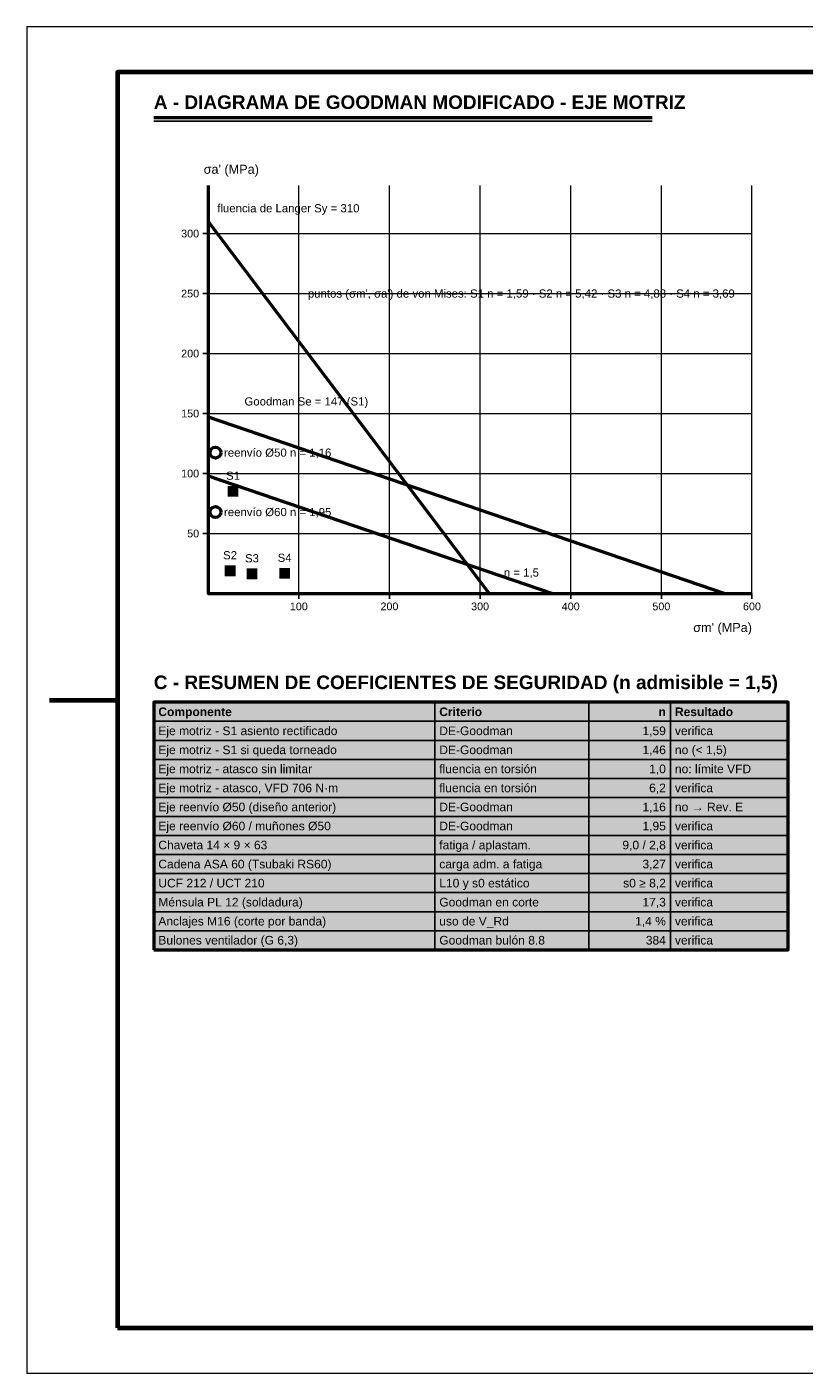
# Model space of a CAD drawing. Header units: millimetres. Extents: x 0 to 420, y 0 to 297.
# Tile 1 of 2: x 0 to 172, y 0 to 297. Entities that reach past the tile are written whole.
import ezdxf
from ezdxf.enums import TextEntityAlignment as Align

# ---------------------------------------------------------------- set-up
doc = ezdxf.new("R2010")
doc.units = ezdxf.units.MM
doc.header["$LTSCALE"] = 0.5
for name, color, linetype, lineweight in [('AUXILIAR', 9, 'CONTINUOUS', 13), ('CONTORNO', 7, 'CONTINUOUS', 50), ('FINO', 7, 'CONTINUOUS', 25), ('HOJA', 8, 'CONTINUOUS', 13), ('RECUADRO', 7, 'CONTINUOUS', 70), ('RELLENO', 9, 'CONTINUOUS', 13), ('TEXTO', 7, 'CONTINUOUS', 25)]:
    doc.layers.add(name, color=color, linetype=linetype, lineweight=lineweight)
doc.styles.add('NEGRITA', font='arialbd.ttf')
doc.styles.get("Standard").update_dxf_attribs({"font": 'arial.ttf'})

msp = doc.modelspace()

# ---------------------------------------------------------------- hatches: boundary and pattern name
at = {"layer": 'RELLENO', "true_color": 0xc81e1e}
for points in [[(44.29, 193.35), (46.69, 193.35), (46.69, 195.75), (44.29, 195.75)], [(43.63, 175.8), (46.03, 175.8), (46.03, 178.19), (43.63, 178.19)], [(48.46, 175.13), (50.86, 175.13), (50.86, 177.53), (48.46, 177.53)], [(55.67, 175.24), (58.07, 175.24), (58.07, 177.64), (55.67, 177.64)]]:
    msp.add_hatch(color=7, dxfattribs=at).paths.add_polyline_path(points)
at = {"layer": 'RELLENO', "true_color": 0xe2e8ee}
msp.add_hatch(color=7, dxfattribs=at).paths.add_polyline_path([(28, 143.8), (168, 143.8), (168, 148), (28, 148)])
at = {"layer": 'RELLENO', "true_color": 0xd6ecd6}
for points in [[(28, 139.6), (168, 139.6), (168, 143.8), (28, 143.8)], [(28, 127), (168, 127), (168, 131.2), (28, 131.2)], [(28, 118.6), (168, 118.6), (168, 122.8), (28, 122.8)], [(28, 114.4), (168, 114.4), (168, 118.6), (28, 118.6)], [(28, 110.2), (168, 110.2), (168, 114.4), (28, 114.4)], [(28, 106), (168, 106), (168, 110.2), (28, 110.2)], [(28, 101.8), (168, 101.8), (168, 106), (28, 106)], [(28, 97.6), (168, 97.6), (168, 101.8), (28, 101.8)], [(28, 93.4), (168, 93.4), (168, 97.6), (28, 97.6)]]:
    msp.add_hatch(color=7, dxfattribs=at).paths.add_polyline_path(points)
at = {"layer": 'RELLENO', "true_color": 0xfad6d2}
for points in [[(28, 135.4), (168, 135.4), (168, 139.6), (28, 139.6)], [(28, 131.2), (168, 131.2), (168, 135.4), (28, 135.4)], [(28, 122.8), (168, 122.8), (168, 127), (28, 127)]]:
    msp.add_hatch(color=7, dxfattribs=at).paths.add_polyline_path(points)

# ---------------------------------------------------------------- linework, layer by layer
at = {"layer": 'AUXILIAR'}
for p, q in [((60, 172), (60, 262)), ((80, 172), (80, 262)), ((100, 172), (100, 262)), ((120, 172), (120, 262)), ((140, 172), (140, 262)), ((160, 172), (160, 262)), ((40, 251.41), (160, 251.41)), ((40, 238.18), (160, 238.18)), ((40, 224.94), (160, 224.94)), ((40, 211.71), (160, 211.71)), ((40, 198.47), (160, 198.47)), ((40, 185.24), (160, 185.24))]:
    msp.add_line(p, q, dxfattribs=at)
at = {"layer": 'CONTORNO'}
msp.add_line((28, 277), (137.98, 277), dxfattribs=at)
at = {"layer": 'CONTORNO', "true_color": 0xc81e1e}
msp.add_line((40, 254.06), (102, 172), dxfattribs=at)
at = {"layer": 'CONTORNO', "true_color": 0x1f77b4}
for p, q in [((40, 210.94), (154, 172)), ((40, 197.96), (116, 172))]:
    msp.add_line(p, q, dxfattribs=at)
at = {"layer": 'CONTORNO'}
msp.add_lwpolyline([(40, 262), (40, 172), (160, 172)], dxfattribs=at)
msp.add_lwpolyline([(28, 93.4), (168, 93.4), (168, 148), (28, 148)], close=True, dxfattribs=at)
for centre in [(41.6, 203.08), (41.6, 189.97)]:
    msp.add_circle(centre, 1.2, dxfattribs=at)
at = {"layer": 'FINO'}
for p, q in [((28, 276.2), (137.98, 276.2)), ((40, 251.41), (38.8, 251.41)), ((40, 238.18), (38.8, 238.18)), ((40, 224.94), (38.8, 224.94)), ((40, 211.71), (38.8, 211.71)), ((40, 198.47), (38.8, 198.47)), ((40, 185.24), (38.8, 185.24)), ((60, 172), (60, 170.8)), ((80, 172), (80, 170.8)), ((100, 172), (100, 170.8)), ((120, 172), (120, 170.8)), ((140, 172), (140, 170.8)), ((160, 172), (160, 170.8)), ((90, 148), (90, 93.4)), ((124, 148), (124, 93.4)), ((142, 148), (142, 93.4))]:
    msp.add_line(p, q, dxfattribs=at)
for points in [[(28, 143.8), (168, 143.8), (168, 148), (28, 148)], [(28, 139.6), (168, 139.6), (168, 143.8), (28, 143.8)], [(28, 135.4), (168, 135.4), (168, 139.6), (28, 139.6)], [(28, 131.2), (168, 131.2), (168, 135.4), (28, 135.4)], [(28, 127), (168, 127), (168, 131.2), (28, 131.2)], [(28, 122.8), (168, 122.8), (168, 127), (28, 127)], [(28, 118.6), (168, 118.6), (168, 122.8), (28, 122.8)], [(28, 114.4), (168, 114.4), (168, 118.6), (28, 118.6)], [(28, 110.2), (168, 110.2), (168, 114.4), (28, 114.4)], [(28, 106), (168, 106), (168, 110.2), (28, 110.2)], [(28, 101.8), (168, 101.8), (168, 106), (28, 106)], [(28, 97.6), (168, 97.6), (168, 101.8), (28, 101.8)], [(28, 93.4), (168, 93.4), (168, 97.6), (28, 97.6)]]:
    msp.add_lwpolyline(points, close=True, dxfattribs=at)
at = {"layer": 'HOJA'}
msp.add_lwpolyline([(0, 0), (420, 0), (420, 297), (0, 297)], close=True, dxfattribs=at)
at = {"layer": 'RECUADRO'}
msp.add_line((5, 148.5), (20, 148.5), dxfattribs=at)
msp.add_lwpolyline([(20, 10), (410, 10), (410, 287), (20, 287)], close=True, dxfattribs=at)

# ---------------------------------------------------------------- texts
at = {"layer": 'TEXTO', "style": 'NEGRITA'}
for s, p in [('A - DIAGRAMA DE GOODMAN MODIFICADO - EJE MOTRIZ', (28, 278)), ('C - RESUMEN DE COEFICIENTES DE SEGURIDAD (n admisible = 1,5)', (28, 150))]:
    msp.add_text(s, height=3, dxfattribs=at).set_placement(p, align=Align.BOTTOM_LEFT)
at = {"layer": 'TEXTO'}
for s, height, p in [("σa' (MPa)", 2, (39, 264)), ('fluencia de Langer Sy = 310', 1.8, (42, 255.56)), ('Goodman Se = 147 (S1)', 1.8, (48, 212.94))]:
    msp.add_text(s, height=height, dxfattribs=at).set_placement(p, align=Align.BOTTOM_LEFT)
for s, height, p in [('300', 1.7, (38, 251.41)), ('250', 1.7, (38, 238.18)), ('200', 1.7, (38, 224.94)), ('150', 1.7, (38, 211.71)), ('100', 1.7, (38, 198.47)), ('50', 1.7, (38, 185.24)), ('1,59', 1.9, (141, 141.7)), ('1,46', 1.9, (141, 137.5)), ('1,0', 1.9, (141, 133.3)), ('6,2', 1.9, (141, 129.1)), ('1,16', 1.9, (141, 124.9)), ('1,95', 1.9, (141, 120.7)), ('9,0 / 2,8', 1.9, (141, 116.5)), ('3,27', 1.9, (141, 112.3)), ('s0 ≥ 8,2', 1.9, (141, 108.1)), ('17,3', 1.9, (141, 103.9)), ('1,4 %', 1.9, (141, 99.7)), ('384', 1.9, (141, 95.5))]:
    msp.add_text(s, height=height, dxfattribs=at).set_placement(p, align=Align.MIDDLE_RIGHT)
for s, height, p in [("puntos (σm', σa') de von Mises: S1 n = 1,59 · S2 n = 5,42 · S3 n = 4,88 · S4 n = 3,69", 1.8, (62, 238.18)), ('reenvío Ø50 n = 1,16', 1.8, (43.5, 203.08)), ('reenvío Ø60 n = 1,95', 1.8, (43.5, 189.97)), ('Eje motriz - S1 asiento rectificado', 1.9, (29, 141.7)), ('DE-Goodman', 1.9, (91, 141.7)), ('verifica', 1.9, (143, 141.7)), ('Eje motriz - S1 si queda torneado', 1.9, (29, 137.5)), ('DE-Goodman', 1.9, (91, 137.5)), ('no (< 1,5)', 1.9, (143, 137.5)), ('Eje motriz - atasco sin limitar', 1.9, (29, 133.3)), ('fluencia en torsión', 1.9, (91, 133.3)), ('no: límite VFD', 1.9, (143, 133.3)), ('Eje motriz - atasco, VFD 706 N·m', 1.9, (29, 129.1)), ('fluencia en torsión', 1.9, (91, 129.1)), ('verifica', 1.9, (143, 129.1)), ('Eje reenvío Ø50 (diseño anterior)', 1.9, (29, 124.9)), ('DE-Goodman', 1.9, (91, 124.9)), ('no → Rev. E', 1.9, (143, 124.9)), ('Eje reenvío Ø60 / muñones Ø50', 1.9, (29, 120.7)), ('DE-Goodman', 1.9, (91, 120.7)), ('verifica', 1.9, (143, 120.7)), ('Chaveta 14 × 9 × 63', 1.9, (29, 116.5)), ('fatiga / aplastam.', 1.9, (91, 116.5)), ('verifica', 1.9, (143, 116.5)), ('Cadena ASA 60 (Tsubaki RS60)', 1.9, (29, 112.3)), ('carga adm. a fatiga', 1.9, (91, 112.3)), ('verifica', 1.9, (143, 112.3)), ('UCF 212 / UCT 210', 1.9, (29, 108.1)), ('L10 y s0 estático', 1.9, (91, 108.1)), ('verifica', 1.9, (143, 108.1)), ('Ménsula PL 12 (soldadura)', 1.9, (29, 103.9)), ('Goodman en corte', 1.9, (91, 103.9)), ('verifica', 1.9, (143, 103.9)), ('Anclajes M16 (corte por banda)', 1.9, (29, 99.7)), ('uso de V_Rd', 1.9, (91, 99.7)), ('verifica', 1.9, (143, 99.7)), ('Bulones ventilador (G 6,3)', 1.9, (29, 95.5)), ('Goodman bulón 8.8', 1.9, (91, 95.5)), ('verifica', 1.9, (143, 95.5))]:
    msp.add_text(s, height=height, dxfattribs=at).set_placement(p, align=Align.MIDDLE_LEFT)
for s, p in [('S1', (45.49, 196.55)), ('S2', (44.83, 179)), ('S3', (49.66, 178.33)), ('S4', (56.87, 178.44))]:
    msp.add_text(s, height=1.8, dxfattribs=at).set_placement(p, align=Align.BOTTOM_CENTER)
msp.add_text('n = 1,5', height=1.8, dxfattribs=at).set_placement((113, 175.18), align=Align.BOTTOM_RIGHT)
for s, p in [('100', (60, 170)), ('200', (80, 170)), ('300', (100, 170)), ('400', (120, 170)), ('500', (140, 170)), ('600', (160, 170))]:
    msp.add_text(s, height=1.7, dxfattribs=at).set_placement(p, align=Align.TOP_CENTER)
msp.add_text("σm' (MPa)", height=2, dxfattribs=at).set_placement((160, 165.5), align=Align.TOP_RIGHT)
at = {"layer": 'TEXTO', "style": 'NEGRITA'}
for s, p in [('Componente', (29, 145.9)), ('Criterio', (91, 145.9)), ('Resultado', (143, 145.9))]:
    msp.add_text(s, height=1.9, dxfattribs=at).set_placement(p, align=Align.MIDDLE_LEFT)
msp.add_text('n', height=1.9, dxfattribs=at).set_placement((141, 145.9), align=Align.MIDDLE_RIGHT)

doc.saveas('drawing.dxf')
